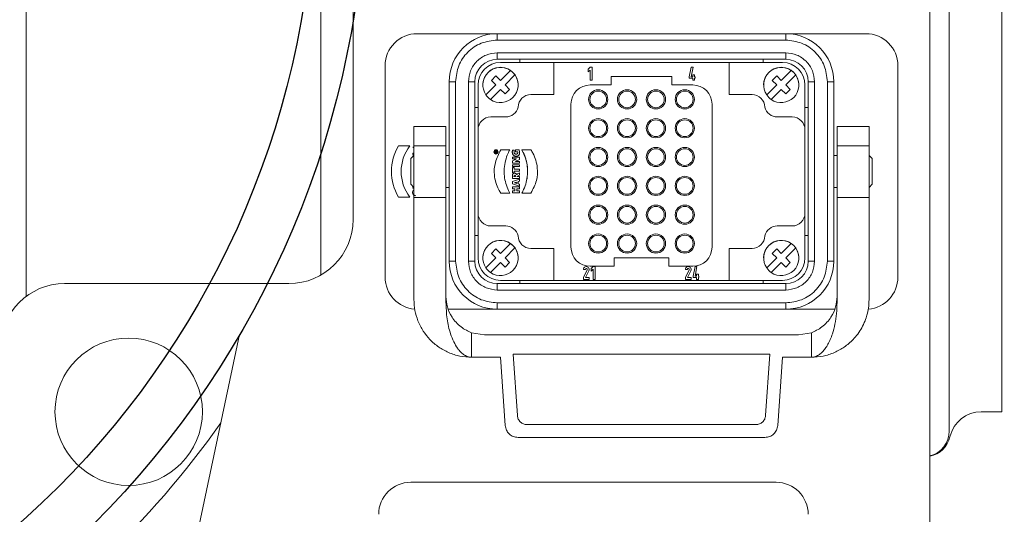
# Model space of a CAD drawing. Header units: millimetres. Extents: x 2665 to 40538, y 289 to 6965.
# Tile 17 of 68: x 5275 to 5428, y 3228 to 3305. Entities that reach past the tile are written whole.
import ezdxf

# ---------------------------------------------------------------- set-up
doc = ezdxf.new("R2010")
doc.units = ezdxf.units.MM
doc.header["$LTSCALE"] = 10
doc.layers.add('도면층1', color=1, linetype='Continuous')
doc.styles.add('HHI_Dims', font='simplex.shx', dxfattribs={"width": 0.8, "bigfont": 'whgtxt.shx'})
doc.dimstyles.new('HHI_Standard$0', dxfattribs={"dimtxt": 2.8, "dimasz": 2.5, "dimexe": 1, "dimexo": 1, "dimgap": 1.5, "dimtad": 1, "dimdsep": 46, "dimtxsty": 'HHI_Dims', "dimcen": 0, "dimclrd": 1, "dimclre": 1, "dimclrt": 1, "dimadec": 0, "dimazin": 2, "dimtp": 0.1, "dimtm": 0.1, "dimtfac": 0.65, "dimtmove": 0, "dimatfit": 3, "dimldrblk": 'OPEN30', "dimfxl": 1, "dimlwd": -1, "dimlwe": -1, "dimarcsym": 1})
doc.dimstyles.new('HHI_Standard$2', dxfattribs={"dimtxt": 3.5, "dimasz": 3.5, "dimexe": 1, "dimexo": 1, "dimgap": 1.5, "dimtad": 1, "dimdsep": 46, "dimtxsty": 'HHI_Dims', "dimcen": 0, "dimclrd": 3, "dimclre": 3, "dimclrt": 2, "dimadec": 3, "dimazin": 2, "dimtp": 0.1, "dimtm": 0.1, "dimtfac": 0.65, "dimtmove": 0, "dimatfit": 3, "dimldrblk": 'OPEN30', "dimfxl": 1, "dimlwd": -1, "dimlwe": -1, "dimarcsym": 1})

# ---------------------------------------------------------------- blocks, each defined once
blk = doc.blocks.new('upper')
at = {"linetype": 'Continuous', "lineweight": 15}
blk.add_line((15836.76, -2714.24), (15852.07, -2642.18), dxfattribs=at)
for radius in [145, 137]:
    blk.add_circle((15726.76, -2569.24), radius)
blk.add_arc((15726.76, -2569.24), 150, 302.8486, 324.6773, dxfattribs=at)
blk = doc.blocks.new('arm')
at = {"linetype": 'Continuous', "lineweight": 15}
for p, q in [((18864.76, -2632.9), (18864.76, -2484.24)), ((18818.76, -2636.24), (18818.76, -2499.72)), ((18869.76, -2624.24), (18869.76, -2504.24)), ((18959.76, -2504.24), (18959.76, -2644.24)), ((18962.76, -2504.24), (18962.76, -2644.24)), ((18970.96, -2514.24), (18970.96, -2644.24)), ((18892.26, -2595.24), (18879.76, -2595.24)), ((18892.26, -2595.24), (18892.26, -2596.24)), ((18892.26, -2595.24), (18937.26, -2595.24)), ((18937.26, -2596.24), (18937.26, -2595.24)), ((18937.26, -2595.24), (18949.76, -2595.24)), ((18892.26, -2596.24), (18937.26, -2596.24)), ((18937.26, -2598.24), (18892.26, -2598.24)), ((18892.26, -2598.24), (18892.26, -2599.24)), ((18937.26, -2599.24), (18937.26, -2598.24)), ((18874.76, -2600.24), (18874.76, -2633.24)), ((18937.26, -2599.24), (18892.26, -2599.24)), ((18892.76, -2599.74), (18901.06, -2599.74)), ((18895.76, -2599.24), (18895.76, -2599.74)), ((18901.06, -2599.74), (18928.46, -2599.74)), ((18901.06, -2599.74), (18901.06, -2604.74)), ((18928.46, -2604.74), (18928.46, -2599.74)), ((18928.46, -2599.74), (18936.76, -2599.74)), ((18933.76, -2599.24), (18933.76, -2599.74)), ((18954.76, -2600.24), (18954.76, -2633.24)), ((18891.34, -2602.53), (18892.05, -2601.82)), ((18892.05, -2601.82), (18892.76, -2602.53)), ((18894.32, -2600.97), (18892.76, -2602.53)), ((18895.02, -2601.68), (18893.47, -2603.24)), ((18906.46, -2600.78), (18906.76, -2600.49)), ((18906.46, -2601.2), (18906.46, -2600.78)), ((18906.76, -2600.91), (18906.46, -2601.2)), ((18906.76, -2600.49), (18907.06, -2600.49)), ((18906.76, -2602.49), (18906.76, -2600.91)), ((18907.06, -2600.49), (18907.06, -2602.49)), ((18910.01, -2603.24), (18910.01, -2601.94)), ((18910.01, -2601.94), (18919.51, -2601.94)), ((18919.51, -2601.94), (18919.51, -2603.24)), ((18922.21, -2601.97), (18922.51, -2600.49)), ((18922.21, -2602.19), (18922.21, -2601.97)), ((18922.51, -2600.49), (18922.81, -2600.49)), ((18922.81, -2600.49), (18922.51, -2601.97)), ((18922.51, -2601.97), (18922.76, -2601.97)), ((18922.76, -2601.67), (18923.03, -2601.67)), ((18922.76, -2601.97), (18922.76, -2601.67)), ((18923.03, -2601.67), (18923.03, -2601.97)), ((18923.03, -2601.97), (18923.11, -2601.97)), ((18923.11, -2601.97), (18923.11, -2602.19)), ((18935.14, -2602.53), (18935.85, -2601.82)), ((18935.85, -2601.82), (18936.56, -2602.53)), ((18938.12, -2600.97), (18936.56, -2602.53)), ((18938.82, -2601.68), (18937.27, -2603.24)), ((18884.76, -2630.74), (18884.76, -2602.74)), ((18884.76, -2602.74), (18885.76, -2602.74)), ((18885.76, -2630.74), (18885.76, -2602.74)), ((18887.76, -2602.74), (18887.76, -2630.74)), ((18888.76, -2602.74), (18887.76, -2602.74)), ((18888.76, -2602.74), (18888.76, -2630.74)), ((18889.26, -2603.24), (18889.26, -2610.24)), ((18890.49, -2604.8), (18892.05, -2603.24)), ((18892.05, -2603.24), (18891.34, -2602.53)), ((18893.47, -2603.24), (18894.17, -2603.95)), ((18907.06, -2602.49), (18906.76, -2602.49)), ((18906.76, -2603.24), (18910.01, -2603.24)), ((18919.51, -2603.24), (18922.76, -2603.24)), ((18922.76, -2602.19), (18922.21, -2602.19)), ((18922.76, -2602.49), (18922.76, -2602.19)), ((18923.03, -2602.49), (18922.76, -2602.49)), ((18923.03, -2602.19), (18923.03, -2602.49)), ((18923.11, -2602.19), (18923.03, -2602.19)), ((18934.29, -2604.8), (18935.85, -2603.24)), ((18935.85, -2603.24), (18935.14, -2602.53)), ((18937.27, -2603.24), (18937.97, -2603.95)), ((18940.26, -2610.24), (18940.26, -2603.24)), ((18940.76, -2630.74), (18940.76, -2602.74)), ((18941.76, -2602.74), (18940.76, -2602.74)), ((18941.76, -2630.74), (18941.76, -2602.74)), ((18943.76, -2630.74), (18943.76, -2602.74)), ((18943.76, -2602.74), (18944.76, -2602.74)), ((18944.76, -2602.74), (18944.76, -2630.74)), ((18892.76, -2603.95), (18891.2, -2605.5)), ((18893.47, -2604.65), (18892.76, -2603.95)), ((18894.17, -2603.95), (18893.47, -2604.65)), ((18901.06, -2604.74), (18897.51, -2604.74)), ((18932, -2604.74), (18928.46, -2604.74)), ((18936.56, -2603.95), (18935, -2605.5)), ((18937.27, -2604.65), (18936.56, -2603.95)), ((18937.97, -2603.95), (18937.27, -2604.65)), ((18903.76, -2628.54), (18903.76, -2606.24)), ((18925.76, -2606.24), (18925.76, -2628.54)), ((18888.76, -2606.74), (18889.26, -2606.74)), ((18940.26, -2606.74), (18940.76, -2606.74)), ((18893.57, -2608.24), (18891.26, -2608.24)), ((18938.26, -2608.24), (18935.94, -2608.24)), ((18879.26, -2609.74), (18879.26, -2609.74)), ((18884.26, -2609.74), (18879.26, -2609.74)), ((18884.26, -2609.74), (18884.26, -2609.74)), ((18889.26, -2610.24), (18889.26, -2623.24)), ((18940.26, -2623.24), (18940.26, -2610.24)), ((18945.26, -2609.74), (18945.26, -2609.74)), ((18945.26, -2609.74), (18950.26, -2609.74)), ((18950.26, -2609.74), (18950.26, -2609.74)), ((18876.83, -2612.74), (18878.63, -2612.74)), ((18879.26, -2614.24), (18878.76, -2614.74)), ((18879.08, -2612.95), (18879.26, -2612.95)), ((18879.26, -2613.01), (18879.08, -2613.01)), ((18879.08, -2613.91), (18879.26, -2613.91)), ((18879.08, -2613.91), (18879.08, -2613.97)), ((18879.26, -2613.97), (18879.08, -2613.97)), ((18879.08, -2614.1), (18879.08, -2614.17)), ((18879.08, -2614.1), (18879.26, -2614.18)), ((18879.26, -2614.24), (18879.08, -2614.17)), ((18879.26, -2612.74), (18879.26, -2620.82)), ((18884.26, -2612.74), (18879.26, -2612.74)), ((18884.26, -2612.74), (18884.26, -2620.82)), ((18884.76, -2614.24), (18884.26, -2614.24)), ((18891.92, -2613.6), (18891.91, -2613.67)), ((18891.91, -2613.81), (18891.91, -2613.67)), ((18892.21, -2613.81), (18891.91, -2613.81)), ((18891.95, -2613.57), (18891.92, -2613.6)), ((18891.99, -2613.56), (18891.95, -2613.57)), ((18891.96, -2613.68), (18891.96, -2613.73)), ((18892.05, -2613.73), (18891.96, -2613.73)), ((18892.03, -2613.56), (18891.99, -2613.56)), ((18892.06, -2613.58), (18892.03, -2613.56)), ((18892.05, -2613.68), (18892.05, -2613.73)), ((18892.08, -2613.61), (18892.06, -2613.58)), ((18892.09, -2613.6), (18892.08, -2613.61)), ((18892.1, -2613.6), (18892.09, -2613.6)), ((18892.11, -2613.59), (18892.1, -2613.6)), ((18892.21, -2613.64), (18892.1, -2613.68)), ((18892.1, -2613.73), (18892.1, -2613.68)), ((18892.1, -2613.73), (18892.21, -2613.73)), ((18892.11, -2613.59), (18892.21, -2613.55)), ((18892.21, -2613.55), (18892.21, -2613.64)), ((18892.21, -2613.73), (18892.21, -2613.81)), ((18892.79, -2613.36), (18894.2, -2613.36)), ((18894.6, -2613.65), (18894.61, -2613.58)), ((18894.6, -2613.72), (18894.6, -2613.65)), ((18894.6, -2613.72), (18894.6, -2613.77)), ((18894.6, -2613.77), (18894.61, -2613.82)), ((18894.62, -2613.51), (18894.61, -2613.58)), ((18894.61, -2613.82), (18894.61, -2613.87)), ((18894.61, -2613.87), (18894.62, -2613.92)), ((18894.63, -2613.46), (18894.62, -2613.51)), ((18894.62, -2613.92), (18894.64, -2613.96)), ((18894.64, -2613.4), (18894.63, -2613.46)), ((18894.64, -2613.4), (18894.92, -2613.4)), ((18894.64, -2613.96), (18894.65, -2614.01)), ((18894.65, -2614.01), (18894.67, -2614.05)), ((18894.67, -2614.05), (18894.69, -2614.09)), ((18894.69, -2614.09), (18894.71, -2614.12)), ((18894.71, -2614.12), (18894.74, -2614.16)), ((18894.74, -2614.16), (18894.77, -2614.19)), ((18894.77, -2614.19), (18894.8, -2614.22)), ((18894.8, -2614.22), (18894.83, -2614.24)), ((18894.83, -2614.24), (18894.86, -2614.27)), ((18894.86, -2614.27), (18894.9, -2614.29)), ((18894.88, -2613.61), (18894.89, -2613.56)), ((18894.88, -2613.67), (18894.88, -2613.61)), ((18894.88, -2613.73), (18894.88, -2613.67)), ((18894.88, -2613.79), (18894.88, -2613.73)), ((18894.89, -2613.84), (18894.88, -2613.79)), ((18894.89, -2613.56), (18894.9, -2613.5)), ((18894.91, -2613.88), (18894.89, -2613.84)), ((18894.9, -2613.5), (18894.91, -2613.45)), ((18894.91, -2613.45), (18894.92, -2613.4)), ((18894.93, -2613.92), (18894.91, -2613.88)), ((18894.96, -2613.96), (18894.93, -2613.92)), ((18895, -2613.98), (18894.96, -2613.96)), ((18895.04, -2614), (18895, -2613.98)), ((18895.08, -2614.02), (18895.04, -2614)), ((18895.13, -2614.03), (18895.08, -2614.02)), ((18895.11, -2613.39), (18895.67, -2613.39)), ((18895.11, -2613.7), (18895.11, -2613.39)), ((18895.46, -2613.7), (18895.11, -2613.7)), ((18895.18, -2614.03), (18895.13, -2614.03)), ((18895.24, -2614.03), (18895.18, -2614.03)), ((18895.29, -2614.02), (18895.24, -2614.03)), ((18895.33, -2614), (18895.29, -2614.02)), ((18895.37, -2613.98), (18895.33, -2614)), ((18895.4, -2613.95), (18895.37, -2613.98)), ((18895.43, -2613.91), (18895.4, -2613.95)), ((18895.45, -2613.87), (18895.43, -2613.91)), ((18895.46, -2613.82), (18895.45, -2613.87)), ((18895.46, -2613.7), (18895.46, -2613.72)), ((18895.46, -2613.72), (18895.46, -2613.74)), ((18895.46, -2613.74), (18895.47, -2613.76)), ((18895.47, -2613.76), (18895.46, -2613.82)), ((18895.5, -2614.29), (18895.54, -2614.27)), ((18895.54, -2614.27), (18895.57, -2614.24)), ((18895.57, -2614.24), (18895.6, -2614.22)), ((18895.6, -2614.22), (18895.62, -2614.19)), ((18895.62, -2614.19), (18895.65, -2614.15)), ((18895.65, -2614.15), (18895.67, -2614.12)), ((18895.69, -2613.44), (18895.67, -2613.39)), ((18895.67, -2614.12), (18895.69, -2614.08)), ((18895.7, -2613.49), (18895.69, -2613.44)), ((18895.69, -2614.08), (18895.71, -2614.04)), ((18895.72, -2613.55), (18895.7, -2613.49)), ((18895.71, -2614.04), (18895.72, -2613.99)), ((18895.73, -2613.61), (18895.72, -2613.55)), ((18895.72, -2613.99), (18895.73, -2613.95)), ((18895.74, -2613.67), (18895.73, -2613.61)), ((18895.73, -2613.95), (18895.74, -2613.9)), ((18895.74, -2613.73), (18895.74, -2613.67)), ((18895.74, -2613.79), (18895.74, -2613.73)), ((18895.74, -2613.85), (18895.74, -2613.79)), ((18895.74, -2613.9), (18895.74, -2613.85)), ((18896.11, -2613.36), (18897.52, -2613.36)), ((18945.26, -2614.24), (18944.76, -2614.24)), ((18945.26, -2612.74), (18950.26, -2612.74)), ((18945.26, -2620.82), (18945.26, -2612.74)), ((18950.26, -2620.82), (18950.26, -2612.74)), ((18950.76, -2614.74), (18950.26, -2614.24)), ((18894.62, -2614.78), (18894.62, -2614.49)), ((18894.62, -2614.49), (18895.72, -2614.49)), ((18895.01, -2614.78), (18894.62, -2614.78)), ((18894.62, -2615.07), (18894.95, -2614.91)), ((18894.62, -2615.46), (18894.62, -2615.07)), ((18895.72, -2615.46), (18894.62, -2615.46)), ((18894.62, -2615.69), (18895.72, -2615.69)), ((18894.62, -2615.99), (18894.62, -2615.69)), ((18894.9, -2614.29), (18894.94, -2614.31)), ((18894.94, -2614.31), (18894.98, -2614.32)), ((18895.01, -2614.88), (18894.95, -2614.91)), ((18894.98, -2614.32), (18895.02, -2614.34)), ((18895.08, -2614.78), (18895.01, -2614.78)), ((18895.07, -2614.85), (18895.01, -2614.88)), ((18895.02, -2614.34), (18895.06, -2614.35)), ((18895.06, -2614.35), (18895.11, -2614.36)), ((18895.12, -2614.82), (18895.07, -2614.85)), ((18895.16, -2614.78), (18895.08, -2614.78)), ((18895.1, -2615.17), (18895.16, -2615.15)), ((18895.16, -2615.17), (18895.1, -2615.17)), ((18895.11, -2614.36), (18895.15, -2614.36)), ((18895.18, -2614.8), (18895.12, -2614.82)), ((18895.15, -2614.36), (18895.2, -2614.36)), ((18895.24, -2614.77), (18895.16, -2614.78)), ((18895.22, -2615.12), (18895.16, -2615.15)), ((18895.21, -2615.16), (18895.16, -2615.17)), ((18895.24, -2614.77), (18895.18, -2614.8)), ((18895.2, -2614.36), (18895.25, -2614.36)), ((18895.27, -2615.16), (18895.21, -2615.16)), ((18895.28, -2615.09), (18895.22, -2615.12)), ((18895.25, -2614.36), (18895.3, -2614.36)), ((18895.27, -2615.16), (18895.72, -2615.16)), ((18895.35, -2615.06), (18895.28, -2615.09)), ((18895.3, -2614.36), (18895.34, -2614.35)), ((18895.34, -2614.35), (18895.39, -2614.34)), ((18895.72, -2614.88), (18895.35, -2615.06)), ((18895.39, -2614.34), (18895.43, -2614.32)), ((18895.43, -2614.32), (18895.47, -2614.31)), ((18895.47, -2614.31), (18895.5, -2614.29)), ((18895.72, -2614.49), (18895.72, -2614.88)), ((18895.72, -2615.16), (18895.72, -2615.46)), ((18895.72, -2615.69), (18895.72, -2615.99)), ((18894.62, -2617.34), (18894.61, -2617.4)), ((18895.72, -2615.99), (18894.62, -2615.99)), ((18894.62, -2616.93), (18894.62, -2616.14)), ((18894.62, -2616.14), (18894.88, -2616.14)), ((18894.88, -2616.93), (18894.62, -2616.93)), ((18894.63, -2617.29), (18894.62, -2617.34)), ((18894.64, -2617.25), (18894.63, -2617.29)), ((18894.65, -2617.2), (18894.64, -2617.25)), ((18894.67, -2617.16), (18894.65, -2617.2)), ((18894.69, -2617.13), (18894.67, -2617.16)), ((18894.72, -2617.1), (18894.69, -2617.13)), ((18894.75, -2617.08), (18894.72, -2617.1)), ((18894.78, -2617.05), (18894.75, -2617.08)), ((18894.82, -2617.04), (18894.78, -2617.05)), ((18894.86, -2617.03), (18894.82, -2617.04)), ((18894.91, -2617.02), (18894.86, -2617.03)), ((18894.88, -2616.14), (18894.88, -2616.38)), ((18894.88, -2616.38), (18895.72, -2616.38)), ((18894.88, -2616.69), (18894.88, -2616.93)), ((18895.72, -2616.69), (18894.88, -2616.69)), ((18894.96, -2617.02), (18894.91, -2617.02)), ((18894.98, -2617.34), (18894.92, -2617.35)), ((18895.01, -2617.02), (18894.96, -2617.02)), ((18894.98, -2617.34), (18895.03, -2617.35)), ((18895.07, -2617.03), (18895.01, -2617.02)), ((18895.12, -2617.06), (18895.07, -2617.03)), ((18895.16, -2617.08), (18895.12, -2617.06)), ((18895.2, -2617.12), (18895.16, -2617.08)), ((18895.24, -2617.16), (18895.2, -2617.12)), ((18895.26, -2617.21), (18895.24, -2617.16)), ((18895.3, -2617.19), (18895.26, -2617.21)), ((18895.35, -2617.16), (18895.3, -2617.19)), ((18895.72, -2617.31), (18895.32, -2617.51)), ((18895.39, -2617.13), (18895.35, -2617.16)), ((18895.39, -2617.13), (18895.72, -2616.94)), ((18895.72, -2616.38), (18895.72, -2616.69)), ((18895.72, -2616.94), (18895.72, -2617.31)), ((18878.76, -2618.74), (18879.26, -2619.24)), ((18894.61, -2617.4), (18894.61, -2617.46)), ((18894.61, -2617.46), (18894.61, -2617.51)), ((18894.61, -2617.51), (18894.61, -2617.57)), ((18894.61, -2617.57), (18894.61, -2617.63)), ((18894.61, -2617.63), (18894.61, -2617.69)), ((18894.61, -2617.69), (18894.62, -2617.74)), ((18894.62, -2617.74), (18894.62, -2617.79)), ((18894.62, -2617.79), (18894.62, -2617.83)), ((18895.72, -2617.83), (18894.62, -2617.83)), ((18894.62, -2618.32), (18895.72, -2617.94)), ((18894.62, -2618.67), (18894.62, -2618.32)), ((18895.72, -2619.03), (18894.62, -2618.67)), ((18894.86, -2617.47), (18894.88, -2617.39)), ((18894.86, -2617.47), (18894.86, -2617.49)), ((18894.86, -2617.51), (18894.86, -2617.49)), ((18894.86, -2617.51), (18894.86, -2617.53)), ((18895.1, -2617.53), (18894.86, -2617.53)), ((18894.88, -2617.39), (18894.92, -2617.35)), ((18894.97, -2618.51), (18895.02, -2618.49)), ((18895.02, -2618.52), (18894.97, -2618.51)), ((18895.02, -2618.49), (18895.07, -2618.48)), ((18895.02, -2618.52), (18895.07, -2618.53)), ((18895.03, -2617.35), (18895.07, -2617.38)), ((18895.07, -2617.38), (18895.1, -2617.42)), ((18895.13, -2618.46), (18895.07, -2618.48)), ((18895.13, -2618.55), (18895.07, -2618.53)), ((18895.1, -2617.42), (18895.11, -2617.48)), ((18895.11, -2617.5), (18895.1, -2617.51)), ((18895.1, -2617.53), (18895.1, -2617.51)), ((18895.11, -2617.48), (18895.11, -2617.5)), ((18895.13, -2618.46), (18895.31, -2618.41)), ((18895.31, -2618.6), (18895.13, -2618.55)), ((18895.31, -2618.41), (18895.31, -2618.6)), ((18895.32, -2617.53), (18895.32, -2617.51)), ((18895.32, -2617.53), (18895.72, -2617.53)), ((18895.72, -2618.27), (18895.54, -2618.33)), ((18895.54, -2618.33), (18895.54, -2618.67)), ((18895.54, -2618.67), (18895.72, -2618.73)), ((18895.72, -2617.53), (18895.72, -2617.83)), ((18895.72, -2617.94), (18895.72, -2618.27)), ((18895.72, -2618.73), (18895.72, -2619.03)), ((18950.26, -2619.24), (18950.76, -2618.74)), ((18879.08, -2619.3), (18879.22, -2619.2)), ((18879.08, -2619.37), (18879.08, -2619.3)), ((18879.26, -2619.37), (18879.08, -2619.37)), ((18879.26, -2619.25), (18879.18, -2619.31)), ((18879.18, -2619.31), (18879.26, -2619.31)), ((18884.26, -2619.24), (18884.76, -2619.24)), ((18894.2, -2620.11), (18892.79, -2620.11)), ((18894.62, -2619.14), (18895.72, -2619.14)), ((18894.62, -2619.44), (18894.62, -2619.14)), ((18895.02, -2619.44), (18894.62, -2619.44)), ((18894.62, -2620.08), (18894.62, -2619.77)), ((18894.62, -2619.77), (18895.02, -2619.77)), ((18895.72, -2620.08), (18894.62, -2620.08)), ((18895.02, -2619.77), (18895.02, -2619.44)), ((18895.29, -2619.44), (18895.29, -2619.77)), ((18895.72, -2619.44), (18895.29, -2619.44)), ((18895.29, -2619.77), (18895.72, -2619.77)), ((18895.72, -2619.14), (18895.72, -2619.44)), ((18895.72, -2619.77), (18895.72, -2620.08)), ((18897.52, -2620.11), (18896.11, -2620.11)), ((18944.76, -2619.24), (18945.26, -2619.24)), ((18878.63, -2620.74), (18876.83, -2620.74)), ((18884.26, -2620.82), (18879.26, -2620.82)), ((18879.26, -2620.82), (18879.26, -2636.74)), ((18884.26, -2620.82), (18884.26, -2637.16)), ((18945.26, -2620.82), (18950.26, -2620.82)), ((18945.26, -2637.16), (18945.26, -2620.82)), ((18950.26, -2636.74), (18950.26, -2620.82)), ((18889.26, -2623.24), (18889.26, -2630.24)), ((18940.26, -2630.24), (18940.26, -2623.24)), ((18891.26, -2625.24), (18893.57, -2625.24)), ((18935.94, -2625.24), (18938.26, -2625.24)), ((18889.26, -2626.74), (18888.76, -2626.74)), ((18894.32, -2627.97), (18892.76, -2629.53)), ((18938.12, -2627.97), (18936.56, -2629.53)), ((18940.76, -2626.74), (18940.26, -2626.74)), ((18891.34, -2629.53), (18892.05, -2628.82)), ((18892.05, -2630.24), (18891.34, -2629.53)), ((18892.05, -2628.82), (18892.76, -2629.53)), ((18895.02, -2628.68), (18893.47, -2630.24)), ((18897.51, -2628.74), (18901.06, -2628.74)), ((18901.06, -2633.74), (18901.06, -2628.74)), ((18928.46, -2628.74), (18932, -2628.74)), ((18928.46, -2633.74), (18928.46, -2628.74)), ((18935.14, -2629.53), (18935.85, -2628.82)), ((18935.85, -2630.24), (18935.14, -2629.53)), ((18935.85, -2628.82), (18936.56, -2629.53)), ((18938.82, -2628.68), (18937.27, -2630.24)), ((18885.76, -2630.74), (18884.76, -2630.74)), ((18887.76, -2630.74), (18888.76, -2630.74)), ((18890.49, -2631.8), (18892.05, -2630.24)), ((18892.76, -2630.95), (18891.2, -2632.5)), ((18893.47, -2631.65), (18892.76, -2630.95)), ((18893.47, -2630.24), (18894.17, -2630.95)), ((18894.17, -2630.95), (18893.47, -2631.65)), ((18910.51, -2630.24), (18910.51, -2631.54)), ((18919.01, -2630.24), (18910.51, -2630.24)), ((18919.01, -2631.54), (18919.01, -2630.24)), ((18934.29, -2631.8), (18935.85, -2630.24)), ((18936.56, -2630.95), (18935, -2632.5)), ((18937.27, -2631.65), (18936.56, -2630.95)), ((18937.27, -2630.24), (18937.97, -2630.95)), ((18937.97, -2630.95), (18937.27, -2631.65)), ((18940.76, -2630.74), (18941.76, -2630.74)), ((18944.76, -2630.74), (18943.76, -2630.74)), ((18906.01, -2632.04), (18905.71, -2632.04)), ((18905.71, -2633.29), (18906.29, -2632.1)), ((18906.56, -2632.24), (18906.04, -2633.29)), ((18910.51, -2631.54), (18906.76, -2631.54)), ((18906.91, -2631.88), (18907.21, -2631.59)), ((18906.91, -2632.3), (18906.91, -2631.88)), ((18907.21, -2632.01), (18906.91, -2632.3)), ((18907.21, -2631.59), (18907.51, -2631.59)), ((18907.21, -2633.59), (18907.21, -2632.01)), ((18907.51, -2631.59), (18907.51, -2633.59)), ((18922.76, -2631.54), (18919.01, -2631.54)), ((18921.91, -2632.04), (18921.61, -2632.04)), ((18921.61, -2633.29), (18922.19, -2632.1)), ((18922.46, -2632.24), (18921.94, -2633.29)), ((18922.81, -2633.07), (18923.11, -2631.59)), ((18923.11, -2631.59), (18923.41, -2631.59)), ((18923.41, -2631.59), (18923.11, -2633.07)), ((18824.76, -2634.24), (18859.76, -2634.24)), ((18892.26, -2634.24), (18937.26, -2634.24)), ((18892.26, -2634.24), (18892.26, -2635.24)), ((18901.06, -2633.74), (18892.76, -2633.74)), ((18895.76, -2634.24), (18895.76, -2633.74)), ((18928.46, -2633.74), (18901.06, -2633.74)), ((18905.71, -2633.59), (18905.71, -2633.29)), ((18906.61, -2633.59), (18905.71, -2633.59)), ((18906.04, -2633.29), (18906.61, -2633.29)), ((18906.61, -2633.29), (18906.61, -2633.59)), ((18907.51, -2633.59), (18907.21, -2633.59)), ((18921.61, -2633.59), (18921.61, -2633.29)), ((18922.51, -2633.59), (18921.61, -2633.59)), ((18921.94, -2633.29), (18922.51, -2633.29)), ((18922.51, -2633.29), (18922.51, -2633.59)), ((18922.81, -2633.29), (18922.81, -2633.07)), ((18923.36, -2633.29), (18922.81, -2633.29)), ((18923.11, -2633.07), (18923.36, -2633.07)), ((18923.36, -2632.77), (18923.63, -2632.77)), ((18923.36, -2633.07), (18923.36, -2632.77)), ((18923.36, -2633.59), (18923.36, -2633.29)), ((18923.63, -2633.59), (18923.36, -2633.59)), ((18923.63, -2632.77), (18923.63, -2633.07)), ((18923.63, -2633.07), (18923.71, -2633.07)), ((18923.63, -2633.29), (18923.63, -2633.59)), ((18923.71, -2633.29), (18923.63, -2633.29)), ((18923.71, -2633.07), (18923.71, -2633.29)), ((18936.76, -2633.74), (18928.46, -2633.74)), ((18933.76, -2633.74), (18933.76, -2634.24)), ((18937.26, -2635.24), (18937.26, -2634.24)), ((18892.26, -2635.24), (18937.26, -2635.24)), ((18937.26, -2637.24), (18892.26, -2637.24)), ((18892.26, -2637.24), (18892.26, -2638.24)), ((18937.26, -2638.24), (18937.26, -2637.24)), ((18884.65, -2638.24), (18892.26, -2638.24)), ((18937.26, -2638.24), (18892.26, -2638.24)), ((18944.87, -2638.24), (18937.26, -2638.24)), ((18888.26, -2645.74), (18888.26, -2641.9)), ((18888.26, -2641.9), (18890.26, -2642.24)), ((18941.26, -2641.9), (18939.26, -2642.24)), ((18941.26, -2645.74), (18941.26, -2641.9)), ((18939.26, -2642.24), (18890.26, -2642.24)), ((18970.96, -2644.24), (18970.96, -2654.24)), ((18888.26, -2645.74), (18892.76, -2645.74)), ((18892.76, -2645.74), (18893.5, -2656.38)), ((18894.73, -2645.24), (18934.79, -2645.24)), ((18895.4, -2654.84), (18894.73, -2645.24)), ((18934.79, -2645.24), (18934.12, -2654.84)), ((18936.01, -2656.38), (18936.76, -2645.74)), ((18936.76, -2645.74), (18941.26, -2645.74)), ((18962.76, -2650.24), (18962.76, -2657.24)), ((18970.96, -2654.24), (18967.76, -2654.24)), ((18932.62, -2656.24), (18896.9, -2656.24)), ((18895.5, -2658.24), (18934.02, -2658.24))]:
    blk.add_line(p, q, dxfattribs=at)
at = {"color": 7, "linetype": 'Continuous', "lineweight": 15}
for p, q in [((18959.76, -2504.24), (18959.76, -2709.24)), ((18878.76, -2665.24), (18935.76, -2665.24))]:
    blk.add_line(p, q, dxfattribs=at)
at = {"linetype": 'Continuous', "lineweight": 15}
for centre, radius in [((18908.01, -2605.49), 1.5), ((18908.01, -2605.49), 1.3), ((18912.51, -2605.49), 1.5), ((18912.51, -2605.49), 1.3), ((18917.01, -2605.49), 1.5), ((18917.01, -2605.49), 1.3), ((18921.51, -2605.49), 1.5), ((18921.51, -2605.49), 1.3), ((18908.01, -2609.99), 1.5), ((18908.01, -2609.99), 1.3), ((18912.51, -2609.99), 1.5), ((18912.51, -2609.99), 1.3), ((18917.01, -2609.99), 1.5), ((18917.01, -2609.99), 1.3), ((18921.51, -2609.99), 1.5), ((18921.51, -2609.99), 1.3), ((18892.06, -2613.69), 0.333), ((18892.06, -2613.69), 0.254), ((18908.01, -2614.49), 1.5), ((18908.01, -2614.49), 1.3), ((18912.51, -2614.49), 1.5), ((18912.51, -2614.49), 1.3), ((18917.01, -2614.49), 1.5), ((18917.01, -2614.49), 1.3), ((18921.51, -2614.49), 1.5), ((18921.51, -2614.49), 1.3), ((18908.01, -2618.99), 1.5), ((18908.01, -2618.99), 1.3), ((18912.51, -2618.99), 1.5), ((18912.51, -2618.99), 1.3), ((18917.01, -2618.99), 1.5), ((18917.01, -2618.99), 1.3), ((18921.51, -2618.99), 1.5), ((18921.51, -2618.99), 1.3), ((18908.01, -2623.49), 1.5), ((18908.01, -2623.49), 1.3), ((18912.51, -2623.49), 1.5), ((18912.51, -2623.49), 1.3), ((18917.01, -2623.49), 1.5), ((18917.01, -2623.49), 1.3), ((18921.51, -2623.49), 1.5), ((18921.51, -2623.49), 1.3), ((18908.01, -2627.99), 1.5), ((18912.51, -2627.99), 1.5), ((18917.01, -2627.99), 1.5), ((18921.51, -2627.99), 1.5), ((18908.01, -2627.99), 1.3), ((18912.51, -2627.99), 1.3), ((18917.01, -2627.99), 1.3), ((18921.51, -2627.99), 1.3), ((18834.76, -2654.24), 11.5)]:
    blk.add_circle(centre, radius, dxfattribs=at)
for centre, radius, start, end in [((18879.76, -2600.24), 5, 90, 180), ((18892.26, -2602.74), 7.5, 90, 180), ((18937.26, -2602.74), 7.5, 0, 90), ((18949.76, -2600.24), 5, 0, 90), ((18892.26, -2602.74), 3.5, 90, 180), ((18892.76, -2603.24), 3.5, 90, 180), ((18936.76, -2603.24), 3.5, 0, 90), ((18937.26, -2602.74), 3.5, 0, 90), ((18892.76, -2603.24), 2.75, 55.4757, 214.5243), ((18892.76, -2603.24), 2.75, 0.001, 180.001), ((18892.76, -2603.24), 2.75, 235.4757, 34.5243), ((18892.76, -2603.24), 2.75, 34.5243, 55.4757), ((18936.56, -2603.24), 2.75, 55.4757, 214.5243), ((18936.56, -2603.24), 2.75, 0.001, 180.001), ((18936.56, -2603.24), 2.75, 235.4757, 34.5243), ((18936.56, -2603.24), 2.75, 34.5243, 55.4757), ((18906.76, -2606.24), 3, 90, 180), ((18922.76, -2606.24), 3, 0, 90), ((18892.76, -2603.24), 2.75, 214.5243, 235.4757), ((18897.51, -2606.74), 2, 90, 178.8765), ((18932, -2606.74), 2, 1.1235, 90), ((18936.56, -2603.24), 2.75, 214.5243, 235.4757), ((18893.57, -2606.25), 1.99, 270, 346.8498), ((18935.94, -2606.25), 1.99, 193.1503, 270), ((18891.26, -2610.24), 2, 90, 180), ((18938.26, -2610.24), 2, 0, 90), ((18883.76, -2616.74), 8, 150.0002, 210.0006), ((18883.76, -2616.74), 6.5, 142.0204, 217.9803), ((18892.01, -2613.68), 0.0431, 0, 180), ((18891.26, -2623.24), 2, 180, 270), ((18938.26, -2623.24), 2, 270, 0), ((18859.76, -2624.24), 10, 270, 0), ((18893.57, -2627.23), 1.99, 13.1503, 90), ((18935.94, -2627.23), 1.99, 90, 166.8498), ((18892.76, -2630.24), 2.75, 55.4757, 214.5243), ((18892.76, -2630.24), 2.75, 0.001, 180.001), ((18892.76, -2630.24), 2.75, 34.5243, 55.4757), ((18897.51, -2626.74), 2, 181.1235, 270), ((18932, -2626.74), 2, 270, 358.8765), ((18936.56, -2630.24), 2.75, 55.4757, 214.5243), ((18936.56, -2630.24), 2.75, 0.001, 180.001), ((18936.56, -2630.24), 2.75, 34.5243, 55.4757), ((18892.76, -2630.24), 2.75, 235.4757, 34.5243), ((18906.76, -2628.54), 3, 180, 270), ((18922.76, -2628.54), 3, 270, 0), ((18936.56, -2630.24), 2.75, 235.4757, 34.5243), ((18892.26, -2630.74), 7.5, 180, 270), ((18892.26, -2630.74), 3.5, 180, 270), ((18892.76, -2630.24), 3.5, 180, 270), ((18936.76, -2630.24), 3.5, 270, 0), ((18937.26, -2630.74), 3.5, 270, 0), ((18937.26, -2630.74), 7.5, 270, 0), ((18892.76, -2630.24), 2.75, 214.5243, 235.4757), ((18906.16, -2632.04), 0.45, 333.7182, 180), ((18906.16, -2632.04), 0.15, 333.7182, 180), ((18922.06, -2632.04), 0.45, 333.7182, 180), ((18922.06, -2632.04), 0.15, 333.7182, 180), ((18936.56, -2630.24), 2.75, 214.5243, 235.4757), ((18824.76, -2644.24), 10, 90, 180), ((18879.76, -2633.24), 5, 180, 265.7072), ((18949.76, -2633.24), 5, 274.4411, 0), ((18967.76, -2659.24), 5, 90, 167.1604), ((18958.76, -2657.24), 4, 284.4771, 0), ((18958.98, -2657.24), 4, 281.1708, 347.1604)]:
    blk.add_arc(centre, radius, start, end, dxfattribs=at)
at = {"color": 7, "linetype": 'Continuous', "lineweight": 15}
for centre, start, end in [((18878.76, -2670.24), 90, 180), ((18935.76, -2670.24), 0, 90)]:
    blk.add_arc(centre, 5, start, end, dxfattribs=at)
at = {"linetype": 'Continuous', "lineweight": 15}
for points, knots in [([(18885.76, -2602.74), (18885.86, -2601.89), (18886.05, -2600.18), (18887.55, -2598.03), (18889.7, -2596.53), (18891.41, -2596.34), (18892.26, -2596.24)], [0, 0, 0, 0, 0.250008, 0.500002, 0.750002, 1, 1, 1, 1]), ([(18943.76, -2602.74), (18943.66, -2601.89), (18943.47, -2600.18), (18941.96, -2598.03), (18939.81, -2596.53), (18938.11, -2596.34), (18937.26, -2596.24)], [0, 0, 0, 0, 0.2500082, 0.5000039, 0.7500045, 1, 1, 1, 1]), ([(18892.26, -2598.24), (18891.67, -2598.31), (18890.49, -2598.44), (18889, -2599.48), (18887.96, -2600.97), (18887.83, -2602.15), (18887.76, -2602.74)], [0, 0, 0, 0, 0.2499992, 0.4999968, 0.7499991, 1, 1, 1, 1]), ([(18937.26, -2598.24), (18937.85, -2598.31), (18939.03, -2598.44), (18940.51, -2599.48), (18941.56, -2600.97), (18941.69, -2602.15), (18941.76, -2602.74)], [0, 0, 0, 0, 0.249999, 0.499996, 0.75, 1, 1, 1, 1]), ([(18879.26, -2609.74), (18879.26, -2609.78), (18879.26, -2609.87), (18879.26, -2610.57), (18879.26, -2611.56), (18879.26, -2612.35), (18879.26, -2612.74)], [0, 0, 0, 0, 0.249996, 0.500003, 0.749992, 1, 1, 1, 1]), ([(18884.26, -2609.74), (18884.26, -2609.78), (18884.26, -2609.87), (18884.26, -2610.57), (18884.26, -2611.56), (18884.26, -2612.35), (18884.26, -2612.74)], [0, 0, 0, 0, 0.249996, 0.500003, 0.749992, 1, 1, 1, 1]), ([(18945.26, -2612.74), (18945.26, -2612.35), (18945.26, -2611.56), (18945.26, -2610.57), (18945.26, -2609.87), (18945.26, -2609.78), (18945.26, -2609.74)], [0, 0, 0, 0, 0.250008, 0.499997, 0.750004, 1, 1, 1, 1]), ([(18950.26, -2612.74), (18950.26, -2612.35), (18950.26, -2611.56), (18950.26, -2610.57), (18950.26, -2609.87), (18950.26, -2609.78), (18950.26, -2609.74)], [0, 0, 0, 0, 0.250008, 0.499997, 0.750004, 1, 1, 1, 1]), ([(18892.79, -2620.11), (18892.69, -2619.94), (18892.2, -2619.07), (18891.69, -2617.46), (18891.84, -2615.24), (18892.47, -2614.01), (18892.79, -2613.36)], [0, 0, 0, 0, 0.0845308, 0.4209095, 0.6982502, 1, 1, 1, 1]), ([(18894.2, -2613.36), (18894.11, -2613.54), (18893.67, -2614.45), (18893.3, -2615.85), (18893.34, -2617.85), (18893.72, -2619.15), (18894.14, -2619.98), (18894.2, -2620.11)], [0, 0, 0, 0, 0.085533, 0.432037, 0.603772, 0.935552, 1, 1, 1, 1]), ([(18896.11, -2620.11), (18896.2, -2619.93), (18896.65, -2619.03), (18897.02, -2617.63), (18896.98, -2615.63), (18896.6, -2614.33), (18896.18, -2613.5), (18896.11, -2613.36)], [0, 0, 0, 0, 0.085534, 0.431977, 0.603675, 0.934594, 1, 1, 1, 1]), ([(18896.11, -2620.11), (18896.2, -2619.93), (18896.65, -2619.03), (18897.12, -2617.23), (18896.88, -2615.04), (18896.33, -2613.83), (18896.11, -2613.36)], [0, 0, 0, 0, 0.0855892, 0.4322538, 0.7804028, 1, 1, 1, 1]), ([(18897.52, -2613.36), (18897.62, -2613.54), (18898.12, -2614.4), (18898.63, -2616.02), (18898.48, -2618.24), (18897.85, -2619.47), (18897.52, -2620.11)], [0, 0, 0, 0, 0.0845288, 0.4210891, 0.6984162, 1, 1, 1, 1]), ([(18878.76, -2614.74), (18878.76, -2614.77), (18878.76, -2614.83), (18878.76, -2615.29), (18878.76, -2615.95), (18878.76, -2616.74), (18878.76, -2617.52), (18878.76, -2618.19), (18878.76, -2618.65), (18878.76, -2618.71), (18878.76, -2618.74)], [0, 0, 0, 0, 0.125001, 0.250003, 0.375006, 0.5, 0.624994, 0.749997, 0.874999, 1, 1, 1, 1]), ([(18950.76, -2618.74), (18950.76, -2618.71), (18950.76, -2618.65), (18950.76, -2618.19), (18950.76, -2617.52), (18950.76, -2616.74), (18950.76, -2615.95), (18950.76, -2615.29), (18950.76, -2614.83), (18950.76, -2614.77), (18950.76, -2614.74)], [0, 0, 0, 0, 0.125001, 0.250003, 0.375006, 0.5, 0.624994, 0.749997, 0.874999, 1, 1, 1, 1]), ([(18879.57, -2620.53), (18879.5, -2620.52), (18879.4, -2620.51), (18879.28, -2620.45), (18879.2, -2620.38), (18879.13, -2620.3), (18879.07, -2620.18), (18879.04, -2620.02), (18879.07, -2619.85), (18879.12, -2619.75), (18879.16, -2619.71), (18879.17, -2619.69)], [0, 0, 0, 0, 0.166831, 0.257837, 0.348404, 0.43938, 0.529934, 0.696825, 0.863722, 0.954763, 1, 1, 1, 1]), ([(18892.26, -2637.24), (18891.41, -2637.14), (18889.7, -2636.95), (18887.55, -2635.44), (18886.05, -2633.29), (18885.86, -2631.59), (18885.76, -2630.74)], [0, 0, 0, 0, 0.250003, 0.500005, 0.750001, 1, 1, 1, 1]), ([(18892.26, -2635.24), (18891.67, -2635.17), (18890.49, -2635.04), (18889, -2633.99), (18887.96, -2632.51), (18887.83, -2631.33), (18887.76, -2630.74)], [0, 0, 0, 0, 0.2500034, 0.5000051, 0.7500116, 1, 1, 1, 1]), ([(18937.26, -2637.24), (18938.11, -2637.14), (18939.81, -2636.95), (18941.96, -2635.44), (18943.47, -2633.29), (18943.66, -2631.59), (18943.76, -2630.74)], [0, 0, 0, 0, 0.25, 0.500003, 0.750001, 1, 1, 1, 1]), ([(18941.76, -2630.74), (18941.69, -2631.33), (18941.56, -2632.51), (18940.51, -2633.99), (18939.03, -2635.04), (18937.85, -2635.17), (18937.26, -2635.24)], [0, 0, 0, 0, 0.2499878, 0.499996, 0.7499972, 1, 1, 1, 1]), ([(18879.26, -2636.74), (18879.29, -2637.3), (18879.35, -2638.43), (18879.85, -2640.09), (18880.63, -2641.63), (18881.73, -2643.02), (18883.06, -2644.16), (18884.66, -2645.05), (18886.41, -2645.63), (18887.65, -2645.7), (18888.26, -2645.74)], [0, 0, 0, 0, 0.1254364, 0.2500916, 0.3825331, 0.5000706, 0.6292625, 0.7501624, 0.8764547, 1, 1, 1, 1]), ([(18888.26, -2641.9), (18887.98, -2641.78), (18887.39, -2641.54), (18886.24, -2640.78), (18885.14, -2639.55), (18884.39, -2637.88), (18884.3, -2636.79), (18884.26, -2636.24)], [0, 0, 0, 0, 0.106171, 0.223329, 0.499794, 0.749688, 1, 1, 1, 1]), ([(18884.26, -2637.16), (18884.29, -2638.02), (18884.35, -2639.69), (18884.83, -2641.76), (18885.43, -2643.3), (18885.96, -2644.24), (18886.49, -2644.88), (18887, -2645.32), (18887.59, -2645.66), (18888.04, -2645.71), (18888.26, -2645.74)], [0, 0, 0, 0, 0.259458, 0.5001, 0.633737, 0.750102, 0.816535, 0.875133, 0.941963, 1, 1, 1, 1]), ([(18945.26, -2636.24), (18945.22, -2636.79), (18945.13, -2637.88), (18944.38, -2639.55), (18943.28, -2640.78), (18942.13, -2641.54), (18941.54, -2641.78), (18941.26, -2641.9)], [0, 0, 0, 0, 0.250285, 0.50028, 0.776789, 0.893914, 1, 1, 1, 1]), ([(18941.26, -2645.74), (18941.87, -2645.7), (18943.11, -2645.63), (18944.86, -2645.05), (18946.18, -2644.31), (18947.12, -2643.58), (18947.83, -2642.91), (18948.52, -2642.1), (18949.14, -2641.13), (18949.62, -2640.13), (18949.96, -2639.09), (18950.21, -2637.99), (18950.24, -2637.18), (18950.26, -2636.74)], [0, 0, 0, 0, 0.1234831, 0.249708, 0.3705453, 0.434875, 0.4998432, 0.5779261, 0.66138, 0.7498902, 0.8190889, 0.9025855, 1, 1, 1, 1]), ([(18945.26, -2637.16), (18945.24, -2637.74), (18945.22, -2638.88), (18944.97, -2640.53), (18944.62, -2641.88), (18944.24, -2642.93), (18943.87, -2643.69), (18943.46, -2644.34), (18943.02, -2644.88), (18942.51, -2645.32), (18941.93, -2645.66), (18941.47, -2645.71), (18941.26, -2645.74)], [0, 0, 0, 0, 0.175275, 0.341482, 0.500157, 0.591088, 0.674174, 0.750204, 0.816445, 0.875177, 0.941955, 1, 1, 1, 1]), ([(18962.76, -2644.24), (18962.76, -2645.61), (18962.76, -2647.6), (18962.76, -2649.61), (18962.76, -2650.24)], [0, 0, 0, 0, 0.684547, 1, 1, 1, 1]), ([(18896.9, -2656.24), (18896.71, -2656.22), (18896.33, -2656.18), (18895.85, -2655.86), (18895.5, -2655.4), (18895.43, -2655.03), (18895.4, -2654.84)], [0, 0, 0, 0, 0.249986, 0.499998, 0.750016, 1, 1, 1, 1]), ([(18934.12, -2654.84), (18934.08, -2655.03), (18934.02, -2655.4), (18933.66, -2655.86), (18933.18, -2656.18), (18932.81, -2656.22), (18932.62, -2656.24)], [0, 0, 0, 0, 0.249977, 0.500007, 0.749991, 1, 1, 1, 1]), ([(18893.5, -2656.38), (18893.55, -2656.63), (18893.64, -2657.12), (18894.1, -2657.73), (18894.75, -2658.16), (18895.25, -2658.21), (18895.5, -2658.24)], [0, 0, 0, 0, 0.250019, 0.500004, 0.75001, 1, 1, 1, 1]), ([(18934.02, -2658.24), (18934.27, -2658.21), (18934.77, -2658.16), (18935.41, -2657.73), (18935.88, -2657.12), (18935.97, -2656.63), (18936.01, -2656.38)], [0, 0, 0, 0, 0.249982, 0.499998, 0.74998, 1, 1, 1, 1])]:
    blk.add_open_spline(points, degree=3, knots=knots, dxfattribs=at)
blk = doc.blocks.new('*D25')
at = {"layer": 'Defpoints', "color": 0, "transparency": 16777216}
for p in [(6095.18, 2690.34), (6195.23, 2517.16), (5972.09, 2478.9), (5183.71, 2358.59), (5303.18, 2002.13)]:
    blk.add_point(p, dxfattribs=at)
at = {"layer": '도면층1', "transparency": 16777216}
for p, q in [((5865.46, 3241.73), (5746.43, 3203.58)), ((6033.44, 2717.62), (5865.46, 3241.73)), ((5746.43, 3203.58), (5914.4, 2679.47)), ((5892.97, 2672.6), (5725, 3196.72)), ((5914.4, 2679.47), (6033.44, 2717.62))]:
    blk.add_line(p, q, dxfattribs=at)
for start, end in [(197.76986, 200.00004), (202.23023, 207.76981)]:
    blk.add_arc((7177.48, 3084.27), 1348.86, start, end, dxfattribs=at)
for points in [[(5920.72, 2570.8), (5937.04, 2577.1), (5909.97, 2622.93)], [(5991.63, 2460.03), (5976.31, 2451.58), (6009.33, 2409.83)]]:
    blk.add_solid(points, dxfattribs=at)
at = {"layer": '도면층1', "color": 2, "transparency": 16777216, "insert": (5889.93, 2960.6), "char_height": 52.5, "attachment_point": 5, "rotation": 287.7699, "style": 'HHI_Dims'}
blk.add_mtext('H/V I. MIN. +10°', dxfattribs=at)
blk = doc.blocks.new('_Open30')
at = {"color": 0, "linetype": 'ByBlock', "lineweight": -2}
for p, q in [((-1, 0.2679), (0, 0)), ((0, 0), (-1, -0.2679)), ((0, 0), (-1, 0))]:
    blk.add_line(p, q, dxfattribs=at)
blk = doc.blocks.new('*D26')
at = {"layer": 'Defpoints', "color": 0, "transparency": 16777216}
for p in [(4947.99, 3128.59), (5183.76, 3128.59), (5532, 3128.55), (5183.71, 2860.55)]:
    blk.add_point(p, dxfattribs=at)
at = {"layer": '도면층1', "transparency": 16777216}
for p, q in [((4904.97, 3643.24), (4599.09, 3101.22)), ((5013.83, 3581.81), (4904.97, 3643.24)), ((4707.95, 3039.79), (5013.83, 3581.81)), ((4932.99, 3128.59), (4820.52, 3128.59)), ((4599.09, 3101.22), (4707.95, 3039.79)), ((5183.71, 2845.55), (5183.69, 2765.35))]:
    blk.add_line(p, q, dxfattribs=at)
blk.add_arc((5183.76, 3128.59), 348.24, 278.6352, 171.354, dxfattribs=at)
for points in [[(4848.2, 3180.28), (4830.75, 3181.6), (4835.52, 3128.59)], [(5236.7, 2775.57), (5235.39, 2793.02), (5183.7, 2780.35)]]:
    blk.add_solid(points, dxfattribs=at)
at = {"layer": '도면층1', "color": 2, "transparency": 16777216, "insert": (4806.46, 3341.52), "char_height": 52.5, "attachment_point": 5, "rotation": 60.5625, "style": 'HHI_Dims'}
blk.add_mtext('H/V I. MAX. +270°', dxfattribs=at)
blk = doc.blocks.new('*D30')
at = {"layer": 'Defpoints', "color": 0, "transparency": 16777216}
for p in [(5183.71, 4377.83), (7479.54, 4377.83), (5093.71, 1858.59)]:
    blk.add_point(p, dxfattribs=at)
at = {"layer": '도면층1', "color": 1, "transparency": 16777216}
for p, q in [((5198.71, 4377.83), (7494.54, 4377.83)), ((7479.54, 1896.09), (7479.54, 4340.33)), ((5108.71, 1858.59), (7494.54, 1858.59))]:
    blk.add_line(p, q, dxfattribs=at)
for points in [[(7473.29, 4340.33), (7485.79, 4340.33), (7479.54, 4377.83)], [(7473.29, 1896.09), (7485.79, 1896.09), (7479.54, 1858.59)]]:
    blk.add_solid(points, dxfattribs=at)
at = {"layer": '도면층1', "color": 1, "transparency": 16777216, "insert": (7436.04, 3118.21), "char_height": 42, "attachment_point": 5, "rotation": 90, "style": 'HHI_Dims'}
blk.add_mtext('2519', dxfattribs=at)

msp = doc.modelspace()

# ---------------------------------------------------------------- linework, layer by layer
at = {"const_width": 10}
msp.add_lwpolyline([(4876.704, 830.341, 0.3591765), (6193.6, 610.035, 1.7318962), (3164.473, 2358.59, 0.2725781), (3704.848, 1441.007, -0.176327), (3931.785, 2064.511, -0.2982955), (4413.711, 3388.59, -0.2587232), (5193.333, 2734.409, -0.8391345), (5303.177, 2002.135, -0.3638647), (4876.705, 830.341)], format="xyb", dxfattribs=at)

# ---------------------------------------------------------------- block references
for name, p in [('arm', (-13543.047, 5897.829)), ('upper', (-10543.047, 5897.829))]:
    msp.add_blockref(name, p)

# ---------------------------------------------------------------- dimensions: what is measured, and where the dimension line sits
at = {"layer": '도면층1'}
dim = msp.add_linear_dim(base=(7479.536, 4377.828), p1=(5093.711, 1858.59), p2=(5183.711, 4377.828), angle=90, dimstyle='HHI_Standard$0', override={"dimscale": 15, "dimdec": 0}, dxfattribs=at)
dim.commit()
dim.dimension.update_dxf_attribs({"geometry": '*D30', "text_midpoint": (7436.036, 3118.209)})
dim = msp.add_angular_dim_3p(base=(5532, 3128.546), center=(5183.761, 3128.59), p1=(5183.711, 2860.546), p2=(4947.989, 3128.59), text='H/V I. MAX. +<>', dimstyle='HHI_Standard$2', override={"dimscale": 15, "dimgap": -1.5, "dimclrd": 256, "dimclre": 256, "dimclrt": 2, "dimadec": 1}, dxfattribs=at)
dim.commit()
dim.dimension.update_dxf_attribs({"geometry": '*D26', "text_midpoint": (4880.483, 3299.741), "dimtype": 165})
dim = msp.add_angular_dim_2l(base=(5972.094, 2478.896), line1=((5183.711, 2358.59), (6095.183, 2690.34)), line2=((6195.227, 2517.16), (5303.177, 2002.135)), text='H/V I. MIN. +<>', dimstyle='HHI_Standard$2', override={"dimscale": 15, "dimgap": -1.5, "dimclrd": 256, "dimclre": 256, "dimclrt": 2}, dxfattribs=at)
dim.commit()
dim.dimension.update_dxf_attribs({"geometry": '*D25', "text_midpoint": (5889.932, 2960.6)})

doc.saveas('drawing.dxf')
